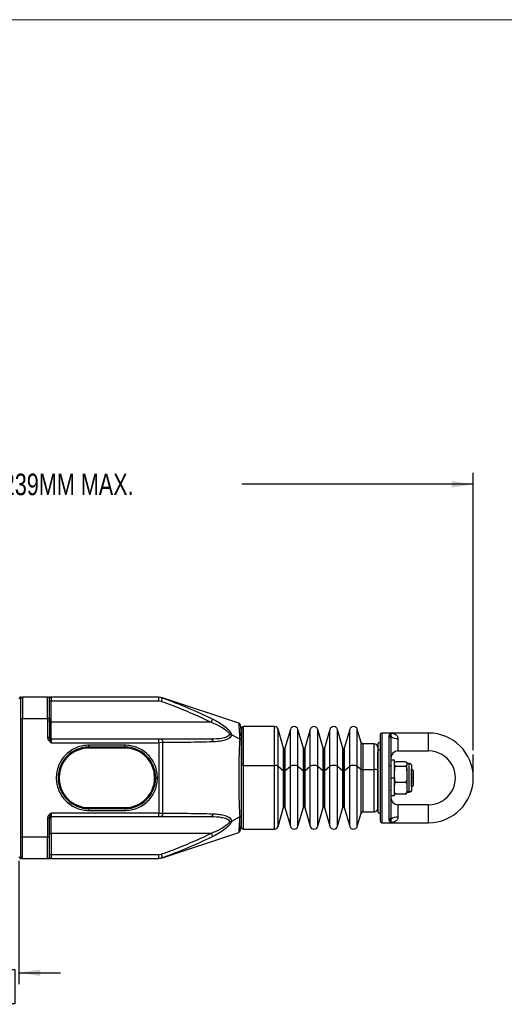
# Model space of a CAD drawing. Header units: millimetres. Extents: x 0 to 864, y 0 to 559.
# Tile 8 of 25: x 328 to 463, y 284 to 559. Entities that reach past the tile are written whole.
import ezdxf

# ---------------------------------------------------------------- set-up
doc = ezdxf.new("R2010")
doc.units = ezdxf.units.MM
doc.layers.add('DIMENSIONS', color=140, linetype='Continuous', lineweight=25)
doc.styles.add('SLDTEXTSTYLE0', font='TXT', dxfattribs={"width": 0.75})
doc.dimstyles.new('SLDDIMSTYLE0', dxfattribs={"dimtxt": 6, "dimasz": 6, "dimexe": 0, "dimexo": 0.0625, "dimgap": 1.5, "dimtad": 0, "dimtih": 1, "dimtoh": 1, "dimdec": 1, "dimrnd": 1e-09, "dimzin": 12, "dimdsep": 46, "dimtxsty": 'SLDTEXTSTYLE0', "dimsah": 1, "dimcen": 0.09, "dimadec": 0, "dimazin": 3, "dimtfac": 1, "dimtdec": 1, "dimtofl": 0, "dimtmove": 0, "dimatfit": 3, "dimfxl": 0, "dimfrac": 2, "dimtolj": 1, "dimtzin": 12, "dimarcsym": 0})
doc.dimstyles.new('SLDDIMSTYLE2', dxfattribs={"dimtxt": 6, "dimasz": 6, "dimexe": 0, "dimexo": 0.0625, "dimgap": 1.5, "dimtad": 0, "dimtih": 1, "dimtoh": 1, "dimdec": 1, "dimrnd": 1e-09, "dimzin": 12, "dimdsep": 46, "dimtxsty": 'SLDTEXTSTYLE0', "dimsah": 1, "dimcen": 0.09, "dimadec": 0, "dimazin": 3, "dimtfac": 1, "dimtdec": 1, "dimtmove": 0, "dimatfit": 0, "dimfxl": 0, "dimfrac": 2, "dimtolj": 1, "dimtzin": 12, "dimarcsym": 0})

# ---------------------------------------------------------------- blocks, each defined once
blk = doc.blocks.new('SW_BROKEN_VIEW_0')
at = {"color": 0}
blk.add_line((0, 0), (0, 6.48), dxfattribs=at)
blk = doc.blocks.new('_D')
at = {"layer": 'DIMENSIONS'}
for p, q in [((217.85, 373.23), (217.85, 432.47)), ((454.45, 355.21), (454.45, 432.47)), ((217.85, 429.29), (282.34, 429.29)), ((454.45, 429.29), (389.95, 429.29))]:
    blk.add_line(p, q, dxfattribs=at)
for points in [[(217.85, 429.29), (223.85, 428.37), (223.85, 430.21)], [(454.45, 429.29), (448.45, 430.21), (448.45, 428.37)]]:
    blk.add_solid(points, dxfattribs=at)
at = {"layer": 'DIMENSIONS', "insert": (283.56, 432.26), "char_height": 6, "attachment_point": 1, "style": 'SLDTEXTSTYLE0'}
blk.add_mtext('222MM MIN. - 239MM MAX.', dxfattribs=at)
blk = doc.blocks.new('_D_4')
at = {"layer": 'DIMENSIONS'}
for p, q in [((327.85, 324.33), (327.85, 289.94)), ((306.35, 313.85), (306.35, 289.94)), ((309.34, 294), (307.51, 294)), ((307.51, 294), (307.51, 284.47)), ((324.85, 294), (326.68, 294)), ((326.68, 294), (326.68, 284.47)), ((306.35, 293.11), (294.81, 293.11)), ((327.85, 293.11), (339.39, 293.11)), ((307.51, 284.47), (309.34, 284.47)), ((326.68, 284.47), (324.85, 284.47))]:
    blk.add_line(p, q, dxfattribs=at)
for points in [[(306.35, 293.11), (300.35, 294.04), (300.35, 292.19)], [(327.85, 293.11), (333.85, 292.19), (333.85, 294.04)]]:
    blk.add_solid(points, dxfattribs=at)
at = {"layer": 'DIMENSIONS', "char_height": 6, "attachment_point": 1, "style": 'SLDTEXTSTYLE0'}
for s, insert in [('21.5', (309.34, 302.95)), ('0.85', (309.34, 292.21))]:
    blk.add_mtext(s, dxfattribs=dict(at, insert=insert))

msp = doc.modelspace()

# ---------------------------------------------------------------- linework, layer by layer
at = {"color": 7, "linetype": 'Continuous', "lineweight": 18}
msp.add_line((0, 558.8), (863.6, 558.8), dxfattribs=at)
for p, q in [((328.35, 325.28), (328.35, 369.64)), ((328.85, 369.96), (328.85, 363.96)), ((335.85, 369.96), (328.85, 369.96)), ((335.85, 363.96), (335.85, 369.96)), ((336.67, 369.96), (336.16, 369.96)), ((336.35, 363.96), (336.35, 369.46)), ((336.35, 368.96), (336.85, 368.96)), ((336.35, 368.94), (336.35, 368.96)), ((336.71, 369.91), (336.85, 369.96)), ((336.85, 369.96), (336.85, 368.96)), ((366.8, 369.96), (336.85, 369.96)), ((336.85, 362.96), (336.85, 368.96)), ((336.85, 368.96), (366.8, 368.96)), ((366.8, 368.96), (366.8, 369.96)), ((366.8, 369.96), (367.86, 369.77)), ((366.8, 368.96), (367.51, 368.83)), ((367.81, 369.81), (366.86, 369.96)), ((389.16, 362.69), (367.87, 369.79)), ((336.36, 362.96), (336.35, 365.46)), ((328.35, 363.96), (328.85, 363.96)), ((328.85, 330.96), (328.85, 363.96)), ((328.85, 363.96), (335.85, 363.96)), ((335.85, 363.96), (335.85, 358.68)), ((336.35, 363.96), (335.85, 363.96)), ((336.35, 363.96), (336.35, 358.68)), ((336.36, 362.96), (336.35, 362.97)), ((336.36, 362.96), (336.85, 362.96)), ((336.85, 358.26), (336.85, 362.96)), ((381.4, 362.96), (336.85, 362.96)), ((389.85, 361.21), (389.85, 350.79)), ((399.09, 361.76), (390.35, 361.76)), ((390.35, 361.76), (390.35, 350.91)), ((399.09, 350.91), (399.09, 361.76)), ((401.58, 355.71), (400.05, 361.04)), ((400.05, 350.74), (400.05, 361.04)), ((403.48, 360.97), (401.97, 355.71)), ((403.48, 350.72), (403.48, 360.97)), ((407.1, 355.71), (405.59, 360.97)), ((405.59, 350.72), (405.59, 360.97)), ((408.99, 360.97), (407.48, 355.71)), ((408.99, 350.72), (408.99, 360.97)), ((412.61, 355.71), (411.1, 360.97)), ((411.1, 350.72), (411.1, 360.97)), ((414.5, 360.97), (413, 355.71)), ((414.5, 350.72), (414.5, 360.97)), ((418.13, 355.71), (416.62, 360.97)), ((416.62, 350.72), (416.62, 360.97)), ((420.02, 360.97), (418.51, 355.71)), ((420.02, 350.72), (420.02, 360.97)), ((423.18, 357.32), (422.13, 360.97)), ((422.13, 350.72), (422.13, 360.97)), ((428.95, 359.96), (428.95, 334.96)), ((431.45, 359.96), (428.95, 359.96)), ((441.95, 359.96), (431.45, 359.96)), ((441.95, 354.96), (441.95, 359.96)), ((336.35, 358.68), (335.85, 358.68)), ((336.85, 358.26), (336.85, 357.26)), ((366.8, 358.26), (336.85, 358.26)), ((336.85, 357.26), (366.8, 357.26)), ((366.8, 357.26), (366.8, 358.26)), ((367.51, 358.26), (366.8, 358.26)), ((367.86, 357.27), (366.8, 357.26)), ((366.8, 357.26), (366.8, 337.66)), ((381.4, 358.26), (367.51, 358.26)), ((367.86, 357.27), (367.86, 337.66)), ((387.15, 359.49), (389.45, 358.28)), ((389.85, 337.21), (389.85, 357.71)), ((423.18, 349.84), (423.18, 357.32)), ((426.85, 356.96), (423.66, 356.96)), ((423.66, 356.96), (423.66, 349.76)), ((426.85, 349.76), (426.85, 356.96)), ((428.45, 359.46), (428.45, 335.46)), ((430.95, 359.12), (431.06, 359.44)), ((430.95, 359.12), (430.95, 335.81)), ((431.45, 358.65), (431.54, 359.02)), ((431.45, 358.65), (431.45, 336.28)), ((433.45, 358.46), (433.45, 354.96)), ((357.35, 356.56), (347.35, 356.56)), ((347.35, 356.06), (347.35, 356.56)), ((347.35, 356.06), (357.35, 356.06)), ((347.35, 356.06), (347.35, 355.76)), ((357.35, 355.76), (347.35, 355.76)), ((357.35, 356.06), (357.35, 356.56)), ((357.35, 356.06), (357.35, 355.76)), ((401.58, 349.45), (401.58, 355.71)), ((401.78, 355.56), (401.78, 349.42)), ((401.97, 355.71), (401.97, 349.45)), ((407.1, 349.45), (407.1, 355.71)), ((407.29, 355.56), (407.29, 349.42)), ((407.48, 355.71), (407.48, 349.45)), ((412.61, 349.45), (412.61, 355.71)), ((412.8, 355.56), (412.8, 349.42)), ((413, 355.71), (413, 349.45)), ((418.13, 349.45), (418.13, 355.71)), ((418.32, 355.56), (418.32, 349.42)), ((418.51, 355.71), (418.51, 349.45)), ((427.85, 354.87), (427.85, 338.16)), ((427.85, 349.51), (427.85, 354.63)), ((433.45, 354.96), (441.95, 354.96)), ((432.45, 352.36), (431.45, 352.36)), ((432.45, 347.46), (432.45, 352.36)), ((435.45, 351.93), (432.95, 351.93)), ((435.95, 351.58), (435.95, 351.32)), ((436.55, 351.46), (435.95, 351.46)), ((435.95, 351.32), (435.95, 351.06)), ((436.55, 343.59), (436.55, 351.46)), ((389.85, 337.32), (389.85, 350.79)), ((390.35, 350.91), (399.09, 350.91)), ((390.35, 350.91), (390.35, 333.16)), ((399.09, 333.16), (399.09, 350.91)), ((400.05, 350.74), (401.58, 349.45)), ((400.05, 333.89), (400.05, 350.74)), ((401.58, 339.22), (401.58, 349.45)), ((401.78, 349.42), (401.78, 339.36)), ((401.97, 349.45), (403.48, 350.72)), ((401.97, 349.45), (401.97, 339.22)), ((403.48, 333.96), (403.48, 350.72)), ((405.59, 350.72), (407.1, 349.45)), ((405.59, 333.96), (405.59, 350.72)), ((407.1, 339.22), (407.1, 349.45)), ((407.29, 349.42), (407.29, 339.36)), ((407.48, 349.45), (408.99, 350.72)), ((407.48, 349.45), (407.48, 339.22)), ((408.99, 333.96), (408.99, 350.72)), ((411.1, 350.72), (412.61, 349.45)), ((411.1, 333.96), (411.1, 350.72)), ((412.61, 339.22), (412.61, 349.45)), ((412.8, 349.42), (412.8, 339.36)), ((413, 349.45), (414.5, 350.72)), ((413, 349.45), (413, 339.22)), ((414.5, 333.96), (414.5, 350.72)), ((416.62, 350.72), (418.13, 349.45)), ((416.62, 333.96), (416.62, 350.72)), ((418.13, 339.22), (418.13, 349.45)), ((418.32, 349.42), (418.32, 339.36)), ((418.51, 349.45), (420.02, 350.72)), ((418.51, 349.45), (418.51, 339.22)), ((420.02, 333.96), (420.02, 350.72)), ((422.13, 350.72), (423.18, 349.84)), ((422.13, 333.96), (422.13, 350.72)), ((423.18, 337.6), (423.18, 349.84)), ((423.66, 349.76), (426.85, 349.76)), ((423.66, 349.76), (423.66, 337.96)), ((426.85, 337.96), (426.85, 349.76)), ((431.45, 350.76), (431.25, 350.96)), ((432.45, 351.06), (432.45, 349.42)), ((432.95, 350.7), (435.45, 350.7)), ((435.95, 349.42), (435.95, 351.06)), ((435.95, 349.42), (435.95, 348.47)), ((437.75, 349.46), (437.25, 349.96)), ((437.25, 347.46), (437.25, 349.96)), ((437.35, 344.37), (437.35, 350.64)), ((437.75, 347.46), (437.75, 349.46)), ((339.2, 348.44), (339.01, 348)), ((339.01, 346.92), (339.13, 346.64)), ((365.68, 348), (365.46, 348.52)), ((365.56, 346.64), (365.68, 346.92)), ((365.95, 347.46), (366.45, 347.46)), ((431.45, 347.46), (432.45, 347.46)), ((432.45, 347.52), (432.45, 345.3)), ((432.45, 342.56), (432.45, 347.46)), ((432.95, 346.23), (435.45, 346.23)), ((435.95, 348.47), (435.95, 347.52)), ((435.95, 347.52), (435.95, 345.3)), ((437.25, 344.96), (437.25, 347.46)), ((437.75, 347.46), (437.25, 347.46)), ((437.75, 345.46), (437.75, 347.46)), ((431.25, 343.96), (431.45, 344.16)), ((435.95, 345.3), (435.95, 344.61)), ((435.95, 344.61), (435.95, 343.92)), ((435.95, 343.63), (435.95, 343.35)), ((436.55, 343.59), (435.95, 343.59)), ((435.95, 343.46), (436.55, 343.46)), ((436.55, 343.46), (436.55, 343.59)), ((437.25, 344.96), (437.75, 345.46)), ((431.45, 342.56), (432.45, 342.56)), ((432.95, 342.99), (435.45, 342.99)), ((336.85, 337.66), (336.85, 336.66)), ((366.8, 337.66), (336.85, 337.66)), ((347.35, 339.16), (357.35, 339.16)), ((347.35, 339.16), (347.35, 338.86)), ((357.35, 338.86), (347.35, 338.86)), ((347.35, 338.36), (347.35, 338.86)), ((347.35, 338.36), (357.35, 338.36)), ((357.35, 338.86), (357.35, 339.16)), ((357.35, 338.86), (357.35, 338.36)), ((366.8, 336.66), (366.8, 337.66)), ((366.8, 337.66), (367.86, 337.66)), ((400.05, 333.89), (401.58, 339.22)), ((401.97, 339.22), (403.48, 333.96)), ((405.59, 333.96), (407.1, 339.22)), ((407.48, 339.22), (408.99, 333.96)), ((411.1, 333.96), (412.61, 339.22)), ((413, 339.22), (414.5, 333.96)), ((416.62, 333.96), (418.13, 339.22)), ((418.51, 339.22), (420.02, 333.96)), ((422.13, 333.96), (423.18, 337.6)), ((423.66, 337.96), (426.85, 337.96)), ((433.45, 339.96), (433.45, 336.46)), ((441.95, 339.96), (433.45, 339.96)), ((441.95, 334.96), (441.95, 339.96)), ((335.85, 336.25), (335.85, 330.96)), ((336.35, 336.25), (335.85, 336.25)), ((336.35, 330.96), (336.35, 336.25)), ((336.85, 336.66), (366.8, 336.66)), ((336.85, 331.96), (336.85, 336.66)), ((366.8, 336.66), (367.51, 336.66)), ((367.51, 336.66), (381.4, 336.66)), ((387.15, 335.43), (389.45, 336.64)), ((428.95, 334.96), (431.45, 334.96)), ((431.06, 335.49), (430.95, 335.81)), ((431.54, 335.9), (431.45, 336.28)), ((431.45, 334.96), (441.95, 334.96)), ((367.87, 325.14), (389.16, 332.23)), ((390.35, 333.16), (399.09, 333.16)), ((328.85, 330.96), (328.35, 330.96)), ((335.85, 330.96), (328.85, 330.96)), ((328.85, 324.96), (328.85, 330.96)), ((335.85, 330.96), (336.35, 330.96)), ((335.85, 324.96), (335.85, 330.96)), ((336.35, 329.46), (336.36, 331.96)), ((336.36, 331.96), (336.35, 331.95)), ((336.35, 325.46), (336.35, 330.96)), ((336.36, 331.96), (336.85, 331.96)), ((381.4, 331.96), (336.85, 331.96)), ((336.85, 331.96), (336.85, 325.96)), ((328.85, 324.96), (335.85, 324.96)), ((335.85, 324.96), (336.67, 324.96)), ((336.85, 325.96), (336.35, 325.96)), ((336.85, 324.96), (336.71, 325.01)), ((336.85, 325.96), (336.85, 324.96)), ((366.8, 325.96), (336.85, 325.96)), ((336.85, 324.96), (366.8, 324.96)), ((367.51, 326.09), (366.8, 325.96)), ((366.8, 324.96), (366.8, 325.96)), ((367.86, 325.16), (366.8, 324.96)), ((366.86, 324.96), (367.81, 325.12))]:
    msp.add_line(p, q)
at = {"flags": 128}
for points in [[(367.86, 369.77), (367.85, 369.75), (367.83, 369.7), (367.8, 369.61), (367.76, 369.49), (367.7, 369.35), (367.64, 369.19), (367.58, 369.02), (367.51, 368.83)], [(381.4, 362.96), (381.48, 363.11), (381.55, 363.26), (381.62, 363.39), (381.68, 363.52), (381.74, 363.63), (381.78, 363.72), (381.82, 363.79), (381.84, 363.83)], [(367.51, 358.26), (367.58, 358.24), (367.64, 358.19), (367.7, 358.09), (367.76, 357.97), (367.8, 357.82), (367.83, 357.65), (367.85, 357.46), (367.86, 357.27)], [(381.4, 358.26), (381.48, 358.25), (381.55, 358.21), (381.62, 358.14), (381.68, 358.05), (381.74, 357.93), (381.78, 357.8), (381.82, 357.65), (381.84, 357.49)], [(389.94, 357.78), (389.88, 358), (389.85, 358.31)], [(338.87, 348.94), (338.88, 348.94), (338.91, 348.93), (338.96, 348.92), (339.02, 348.91), (339.09, 348.9), (339.18, 348.88), (339.27, 348.87), (339.37, 348.85)], [(365.82, 348.94), (365.81, 348.94), (365.78, 348.93), (365.74, 348.92), (365.67, 348.91), (365.6, 348.9), (365.52, 348.89)], [(338.87, 345.99), (338.88, 345.99), (338.91, 345.99), (338.96, 346), (339.02, 346.01), (339.09, 346.03), (339.17, 346.04)], [(339.01, 348), (339.06, 347.98), (339.06, 347.98)], [(339.06, 346.94), (339.06, 346.94), (339.01, 346.92)], [(365.82, 345.99), (365.81, 345.99), (365.78, 345.99), (365.74, 346), (365.67, 346.01), (365.6, 346.03), (365.52, 346.04), (365.42, 346.06), (365.33, 346.07)], [(365.68, 348), (365.63, 347.98), (365.63, 347.98)], [(365.63, 346.94), (365.63, 346.94), (365.68, 346.92)], [(367.86, 337.66), (367.85, 337.46), (367.83, 337.28), (367.8, 337.1), (367.76, 336.95), (367.7, 336.83), (367.64, 336.74), (367.58, 336.68), (367.51, 336.66)], [(381.84, 337.44), (381.82, 337.28), (381.78, 337.13), (381.74, 337), (381.68, 336.88), (381.62, 336.79), (381.55, 336.72), (381.48, 336.68), (381.4, 336.66)], [(389.85, 336.61), (389.88, 336.92), (389.95, 337.17)], [(381.4, 331.96), (381.48, 331.81), (381.55, 331.67), (381.62, 331.53), (381.68, 331.41), (381.74, 331.3), (381.78, 331.21), (381.82, 331.14), (381.84, 331.09)], [(367.51, 326.09), (367.58, 325.91), (367.64, 325.73), (367.7, 325.57), (367.76, 325.43), (367.8, 325.31), (367.83, 325.23), (367.85, 325.17), (367.86, 325.16)]]:
    msp.add_lwpolyline(points, dxfattribs=at)
for centre, radius, start, end in [((327.85, 369.64), 0.5, 0.0005, 64.9996), ((328.85, 369.46), 0.5, 90.0003, 179.9996), ((335.85, 369.46), 0.5, 0.0004, 89.9997), ((390.35, 361.26), 0.5, 90.0003, 179.9996), ((399.09, 360.76), 1, 15.9999, 90.0004), ((404.53, 360.66), 1.1, 16.0001, 163.9999), ((410.05, 360.66), 1.1, 16.0001, 163.9999), ((415.56, 360.66), 1.1, 16.0001, 163.9999), ((421.08, 360.66), 1.1, 15.9999, 164.0001), ((428.95, 359.46), 0.5, 90.0011, 179.9996), ((441.95, 347.46), 12.5, 270, 90), ((336.85, 358.76), 0.5, 179.9997, 270), ((423.66, 357.46), 0.5, 195.9999, 270.0008), ((426.85, 355.96), 1, 359.999, 90.0003), ((428.35, 356.81), 0.5, 89.9994, 179.9996), ((430.96, 358.63), 0.484, 2.0755, 91.9374), ((431.02, 358.91), 0.528, 11.7359, 85.6682), ((433.19, 361.12), 2.67, 231.8503, 275.4885), ((347.35, 347.46), 8.6, 90, 180), ((347.35, 347.46), 8.3, 90, 270), ((357.35, 347.46), 8.6, 0, 90), ((357.35, 347.46), 8.3, 360, 90), ((401.78, 355.76), 0.2, 196.0006, 270.0001), ((401.78, 355.76), 0.2, 269.9982, 344.0032), ((407.29, 355.76), 0.2, 196.0006, 270.0001), ((407.29, 355.76), 0.2, 269.9999, 343.9994), ((412.8, 355.76), 0.2, 196.0006, 270.0001), ((412.8, 355.76), 0.2, 269.9999, 343.9994), ((418.32, 355.76), 0.2, 195.9968, 270.004), ((418.32, 355.76), 0.2, 270.0003, 344.0032), ((428.3, 354.81), 0.457, 84.1638, 172.6243), ((433.45, 352.96), 2, 90.0003, 179.9996), ((441.95, 347.46), 7.5, 269.9999, 90.0001), ((436.55, 350.66), 0.8, 0.0007, 89.9992), ((390.23, 350.3), 0.62, 79.0515, 128.082), ((399.24, 349.01), 1.91, 64.8485, 94.5394), ((401.74, 349.8), 0.381, 244.8479, 274.5398), ((401.81, 349.8), 0.381, 265.4602, 295.1529), ((404.53, 348.2), 2.74, 67.2628, 112.7372), ((407.26, 349.8), 0.381, 244.8479, 274.5398), ((407.32, 349.8), 0.381, 265.4615, 295.1508), ((410.05, 348.2), 2.74, 67.2628, 112.7372), ((412.77, 349.8), 0.381, 244.8492, 274.5385), ((412.84, 349.8), 0.381, 265.4615, 295.1508), ((415.56, 348.2), 2.74, 67.2628, 112.7372), ((418.29, 349.8), 0.381, 244.8459, 274.5417), ((418.35, 349.8), 0.381, 265.4596, 295.1543), ((421.08, 348.2), 2.74, 67.2627, 112.7373), ((423.58, 350.71), 0.953, 244.8491, 274.5388), ((427.08, 348.54), 1.24, 51.9163, 100.9499), ((347.35, 347.46), 8.6, 180, 270), ((338.96, 347.69), 0.319, 81.0924, 130.2002), ((338.96, 347.24), 0.319, 229.7998, 278.9076), ((357.35, 347.46), 8.3, 270, 0), ((357.35, 347.46), 8.6, 270, 360), ((365.73, 347.69), 0.319, 49.8018, 98.9057), ((365.73, 347.24), 0.319, 261.0943, 310.1982), ((436.56, 344.38), 0.787, 269.0792, 359.0474), ((436.55, 344.26), 0.8, 270.0009, 359.9992), ((433.45, 341.96), 2, 180.0004, 269.9998), ((401.78, 339.16), 0.2, 89.9995, 163.9999), ((401.78, 339.16), 0.2, 15.9963, 90.0022), ((407.29, 339.16), 0.2, 89.9995, 163.9999), ((407.29, 339.16), 0.2, 16.0001, 90.0005), ((412.8, 339.16), 0.2, 89.9995, 163.9999), ((412.8, 339.16), 0.2, 16.0001, 90.0005), ((418.32, 339.16), 0.2, 89.9957, 164.0037), ((418.32, 339.16), 0.2, 15.9963, 90.0001), ((423.66, 337.46), 0.5, 89.9995, 163.9999), ((426.85, 338.96), 1, 269.9997, 0.001), ((428.35, 338.11), 0.5, 180.0005, 270.0006), ((336.85, 336.16), 0.5, 90, 180.0004), ((428.95, 335.46), 0.5, 180.0003, 269.9988), ((430.96, 336.29), 0.484, 268.0626, 357.9244), ((431.02, 336.01), 0.528, 274.3314, 348.2644), ((433.19, 333.8), 2.67, 84.5114, 128.1497), ((390.35, 333.66), 0.5, 180.0003, 269.9997), ((399.09, 334.16), 1, 269.9997, 344.0001), ((404.53, 334.26), 1.1, 196, 344), ((410.05, 334.26), 1.1, 196, 344), ((415.56, 334.26), 1.1, 196, 344), ((421.08, 334.26), 1.1, 195.9998, 344.0002), ((327.85, 325.28), 0.5, 295, 359.9997), ((328.85, 325.46), 0.5, 179.9999, 270.0001), ((335.85, 325.46), 0.5, 269.9999, 0.0001)]:
    msp.add_arc(centre, radius, start, end)
for points, knots in [([(328.35, 369.64), (328.33, 369.64), (328.29, 369.63), (328.22, 369.62), (328.11, 369.6), (327.97, 369.57), (327.86, 369.55), (327.81, 369.55), (327.8, 369.54)], [0, 0, 0, 0, 0.09267, 0.210932, 0.376505, 0.720236, 0.975784, 1, 1, 1, 1]), ([(336.35, 369.46), (336.37, 369.51), (336.43, 369.62), (336.56, 369.77), (336.66, 369.87), (336.71, 369.91)], [0, 0, 0, 0, 0.275954, 0.659654, 1, 1, 1, 1]), ([(367.51, 368.83), (368.52, 368.45), (370.44, 367.72), (373.3, 366.58), (376.11, 365.42), (378.83, 364.22), (380.58, 363.37), (381.4, 362.96)], [0, 0, 0, 0, 0.214489, 0.409674, 0.611941, 0.81784, 1, 1, 1, 1]), ([(367.86, 369.77), (370.22, 368.87), (374.96, 367.08), (379.54, 364.92), (381.84, 363.83)], [0, 0, 0, 0, 0.498757, 1, 1, 1, 1]), ([(381.4, 362.96), (382.39, 362.54), (383.87, 361.9), (385.44, 360.89), (386.2, 360.22), (386.43, 359.82), (386.53, 359.64)], [0, 0, 0, 0, 0.520617, 0.774602, 0.902155, 1, 1, 1, 1]), ([(381.84, 363.83), (382.38, 363.55), (383.45, 362.99), (384.97, 362.02), (386.12, 361.07), (386.85, 360.21), (387.05, 359.72), (387.15, 359.49)], [0, 0, 0, 0, 0.259375, 0.519268, 0.77425, 0.894015, 1, 1, 1, 1]), ([(389.82, 357.77), (389.82, 358.49), (389.82, 359.71), (389.73, 361.19), (389.66, 362.23), (389.3, 362.57), (389.16, 362.69)], [0, 0, 0, 0, 0.4251325, 0.7136086, 0.8958987, 1, 1, 1, 1]), ([(389.45, 358.28), (389.41, 358.91), (389.36, 360.01), (389.26, 361.38), (389.2, 362.22), (389.17, 362.6), (389.16, 362.69)], [0, 0, 0, 0, 0.42916, 0.743614, 0.936213, 1, 1, 1, 1]), ([(386.53, 359.64), (386.43, 359.48), (386.21, 359.13), (385.43, 358.71), (383.82, 358.32), (382.38, 358.28), (381.4, 358.26)], [0, 0, 0, 0, 0.099857, 0.221545, 0.469064, 1, 1, 1, 1]), ([(386.53, 359.64), (386.64, 359.63), (386.86, 359.62), (387.06, 359.54), (387.15, 359.49)], [0, 0, 0, 0, 0.524753, 1, 1, 1, 1]), ([(431.06, 359.44), (431.1, 359.5), (431.19, 359.63), (431.27, 359.79), (431.35, 359.92), (431.42, 359.95), (431.45, 359.96)], [0, 0, 0, 0, 0.324523, 0.690104, 0.851404, 1, 1, 1, 1]), ([(431.45, 359.96), (431.88, 359.9), (432.54, 359.81), (433.15, 359.26), (433.4, 358.84), (433.43, 358.58), (433.45, 358.46)], [0, 0, 0, 0, 0.4673381, 0.719159, 0.866901, 1, 1, 1, 1]), ([(431.54, 359.02), (431.56, 359.17), (431.6, 359.41), (431.59, 359.75), (431.49, 359.89), (431.45, 359.96)], [0, 0, 0, 0, 0.4669295, 0.7497449, 1, 1, 1, 1]), ([(335.85, 358.68), (335.86, 358.53), (335.9, 358.22), (336.23, 357.7), (336.6, 357.44), (336.85, 357.26)], [0, 0, 0, 0, 0.250056, 0.500466, 1, 1, 1, 1]), ([(336.85, 357.26), (336.8, 357.39), (336.72, 357.63), (336.58, 357.98), (336.41, 358.31), (336.37, 358.55), (336.35, 358.68)], [0, 0, 0, 0, 0.263879, 0.513288, 0.753315, 1, 1, 1, 1]), ([(381.84, 357.49), (379.53, 357.43), (374.87, 357.33), (370.21, 357.29), (367.86, 357.27)], [0, 0, 0, 0, 0.495747, 1, 1, 1, 1]), ([(387.15, 359.49), (387.06, 359.29), (386.87, 358.87), (386.11, 358.26), (384.94, 357.83), (383.42, 357.57), (382.37, 357.51), (381.84, 357.49)], [0, 0, 0, 0, 0.112955, 0.228405, 0.473516, 0.732369, 1, 1, 1, 1]), ([(389.45, 336.64), (389.41, 337.42), (389.33, 339.07), (389.24, 341.69), (389.18, 344.53), (389.16, 347.48), (389.18, 350.42), (389.24, 353.26), (389.33, 355.86), (389.41, 357.51), (389.45, 358.28)], [0, 0, 0, 0, 0.107496, 0.229693, 0.36276, 0.500591, 0.63884, 0.770912, 0.893558, 1, 1, 1, 1]), ([(389.85, 357.71), (389.84, 357.79), (389.82, 357.92), (389.68, 358.13), (389.54, 358.22), (389.45, 358.28)], [0, 0, 0, 0, 0.2895622, 0.5609038, 1, 1, 1, 1]), ([(427.85, 356.77), (427.85, 356.77), (427.85, 356.9), (427.85, 356.14), (427.85, 355.79), (427.85, 355.21), (427.85, 354.87)], [0, 0, 0, 0, 0.009739, 0.182623, 0.526853, 1, 1, 1, 1]), ([(347.35, 356.56), (346.79, 356.53), (345.65, 356.47), (343.95, 355.97), (342.32, 355.13), (340.87, 353.94), (339.68, 352.49), (338.84, 350.86), (338.35, 349.16), (338.2, 347.46), (338.35, 345.76), (338.84, 344.07), (339.68, 342.44), (340.87, 340.98), (342.32, 339.8), (343.95, 338.96), (345.65, 338.45), (346.79, 338.39), (347.35, 338.36)], [0, 0, 0, 0, 0.058258, 0.120006, 0.18432, 0.25, 0.31568, 0.379994, 0.441742, 0.5, 0.558258, 0.620006, 0.68432, 0.75, 0.81568, 0.879994, 0.941742, 1, 1, 1, 1]), ([(366.45, 347.46), (366.42, 348.02), (366.36, 349.16), (365.85, 350.86), (365.01, 352.49), (363.83, 353.94), (362.37, 355.13), (360.74, 355.97), (359.04, 356.47), (357.9, 356.53), (357.35, 356.56)], [0, 0, 0, 0, 0.116516, 0.2400113, 0.3686407, 0.5, 0.6313591, 0.7599887, 0.8834841, 1, 1, 1, 1]), ([(432.45, 351.58), (432.46, 351.66), (432.48, 351.78), (432.61, 351.86), (432.7, 351.9), (432.8, 351.92), (432.88, 351.93), (432.93, 351.93), (432.95, 351.93)], [0, 0, 0, 0, 0.352814, 0.475468, 0.644145, 0.769514, 0.921928, 1, 1, 1, 1]), ([(435.45, 351.93), (435.48, 351.93), (435.53, 351.93), (435.62, 351.92), (435.73, 351.89), (435.87, 351.82), (435.94, 351.69), (435.95, 351.6), (435.95, 351.58)], [0, 0, 0, 0, 0.128216, 0.243594, 0.401702, 0.595759, 0.910526, 1, 1, 1, 1]), ([(427.85, 339), (427.85, 338.99), (427.85, 338.9), (427.85, 339.45), (427.85, 339.74), (427.85, 340.69), (427.85, 341.76), (427.85, 343.15), (427.85, 344.69), (427.85, 346.33), (427.85, 347.94), (427.85, 349), (427.85, 349.51)], [0, 0, 0, 0, 0.0017687, 0.0240843, 0.0724961, 0.1504972, 0.2578313, 0.3904238, 0.5406379, 0.6986627, 0.8545385, 1, 1, 1, 1]), ([(432.95, 350.7), (432.92, 350.71), (432.86, 350.71), (432.77, 350.72), (432.67, 350.75), (432.53, 350.81), (432.45, 350.94), (432.45, 351.04), (432.45, 351.06)], [0, 0, 0, 0, 0.128213, 0.243611, 0.401714, 0.595768, 0.910528, 1, 1, 1, 1]), ([(432.45, 349.42), (432.45, 349.7), (432.46, 350.04), (432.59, 350.42), (432.68, 350.57), (432.79, 350.66), (432.87, 350.7), (432.93, 350.7), (432.95, 350.7)], [0, 0, 0, 0, 0.55445, 0.683641, 0.814236, 0.888412, 0.963944, 1, 1, 1, 1]), ([(435.95, 351.06), (435.93, 350.97), (435.91, 350.86), (435.78, 350.77), (435.7, 350.74), (435.6, 350.71), (435.52, 350.71), (435.46, 350.7), (435.45, 350.7)], [0, 0, 0, 0, 0.35281, 0.475483, 0.644142, 0.769533, 0.921949, 1, 1, 1, 1]), ([(435.45, 350.7), (435.48, 350.7), (435.54, 350.7), (435.63, 350.64), (435.75, 350.52), (435.91, 350.19), (435.94, 349.8), (435.95, 349.49), (435.95, 349.42)], [0, 0, 0, 0, 0.059835, 0.119017, 0.217566, 0.388414, 0.850357, 1, 1, 1, 1]), ([(339.01, 348), (338.98, 347.82), (338.91, 347.46), (338.98, 347.1), (339.01, 346.92)], [0, 0, 0, 0, 0.499118, 1, 1, 1, 1]), ([(357.35, 338.36), (357.9, 338.39), (359.04, 338.45), (360.74, 338.96), (362.37, 339.8), (363.83, 340.98), (365.01, 342.44), (365.85, 344.07), (366.36, 345.76), (366.42, 346.91), (366.45, 347.46)], [0, 0, 0, 0, 0.116516, 0.240011, 0.368641, 0.5, 0.631359, 0.759989, 0.883484, 1, 1, 1, 1]), ([(365.68, 346.92), (365.71, 347.1), (365.78, 347.46), (365.71, 347.82), (365.68, 348)], [0, 0, 0, 0, 0.499118, 1, 1, 1, 1]), ([(432.95, 346.23), (432.92, 346.24), (432.86, 346.24), (432.76, 346.3), (432.65, 346.41), (432.49, 346.75), (432.45, 347.14), (432.45, 347.44), (432.45, 347.52)], [0, 0, 0, 0, 0.059834, 0.119025, 0.217573, 0.38842, 0.850358, 1, 1, 1, 1]), ([(432.45, 345.3), (432.45, 345.51), (432.46, 345.76), (432.6, 346.03), (432.69, 346.14), (432.79, 346.2), (432.87, 346.23), (432.93, 346.23), (432.95, 346.23)], [0, 0, 0, 0, 0.51502, 0.640955, 0.776999, 0.86139, 0.954153, 1, 1, 1, 1]), ([(435.95, 347.52), (435.94, 347.24), (435.94, 346.9), (435.8, 346.52), (435.71, 346.37), (435.61, 346.28), (435.52, 346.24), (435.46, 346.24), (435.45, 346.23)], [0, 0, 0, 0, 0.554452, 0.683648, 0.814237, 0.888422, 0.963954, 1, 1, 1, 1]), ([(435.45, 346.23), (435.48, 346.23), (435.53, 346.23), (435.63, 346.19), (435.74, 346.11), (435.9, 345.87), (435.94, 345.58), (435.95, 345.36), (435.95, 345.3)], [0, 0, 0, 0, 0.075757, 0.147347, 0.257372, 0.429884, 0.86165, 1, 1, 1, 1]), ([(432.95, 342.99), (432.92, 342.99), (432.86, 343), (432.77, 343.04), (432.65, 343.12), (432.49, 343.35), (432.45, 343.65), (432.45, 343.87), (432.45, 343.92)], [0, 0, 0, 0, 0.075756, 0.147357, 0.257381, 0.429889, 0.861652, 1, 1, 1, 1]), ([(432.45, 343.35), (432.46, 343.26), (432.48, 343.15), (432.61, 343.06), (432.7, 343.03), (432.8, 343), (432.88, 342.99), (432.93, 342.99), (432.95, 342.99)], [0, 0, 0, 0, 0.352814, 0.475466, 0.644144, 0.769514, 0.921927, 1, 1, 1, 1]), ([(435.95, 343.92), (435.94, 343.72), (435.93, 343.46), (435.8, 343.19), (435.71, 343.09), (435.6, 343.02), (435.52, 343), (435.46, 342.99), (435.45, 342.99)], [0, 0, 0, 0, 0.515022, 0.640963, 0.777, 0.861402, 0.954165, 1, 1, 1, 1]), ([(435.45, 342.99), (435.48, 342.99), (435.53, 342.99), (435.62, 343.01), (435.73, 343.04), (435.87, 343.1), (435.94, 343.23), (435.95, 343.33), (435.95, 343.35)], [0, 0, 0, 0, 0.128216, 0.243595, 0.401702, 0.59576, 0.910527, 1, 1, 1, 1]), ([(336.85, 337.66), (336.6, 337.49), (336.23, 337.22), (335.9, 336.7), (335.86, 336.4), (335.85, 336.25)], [0, 0, 0, 0, 0.4995268, 0.7499389, 1, 1, 1, 1]), ([(336.35, 336.25), (336.37, 336.37), (336.41, 336.61), (336.58, 336.94), (336.72, 337.3), (336.8, 337.54), (336.85, 337.66)], [0, 0, 0, 0, 0.246677, 0.486694, 0.736092, 1, 1, 1, 1]), ([(367.86, 337.66), (370.21, 337.64), (374.87, 337.6), (379.53, 337.49), (381.84, 337.44)], [0, 0, 0, 0, 0.504253, 1, 1, 1, 1]), ([(336.35, 335.84), (336.35, 335.89), (336.35, 336.04), (336.36, 336.19), (336.36, 336.29)], [0, 0, 0, 0, 0.358417, 1, 1, 1, 1]), ([(381.4, 336.66), (382.38, 336.64), (383.82, 336.61), (385.43, 336.21), (386.21, 335.8), (386.43, 335.44), (386.53, 335.29)], [0, 0, 0, 0, 0.531064, 0.778546, 0.900176, 1, 1, 1, 1]), ([(386.53, 335.29), (386.43, 335.11), (386.2, 334.7), (385.44, 334.04), (383.87, 333.03), (382.39, 332.39), (381.4, 331.96)], [0, 0, 0, 0, 0.09788, 0.225493, 0.479512, 1, 1, 1, 1]), ([(381.84, 337.44), (382.37, 337.41), (383.42, 337.36), (384.94, 337.09), (386.11, 336.66), (386.87, 336.06), (387.06, 335.64), (387.15, 335.43)], [0, 0, 0, 0, 0.2671809, 0.527115, 0.7722721, 0.8874216, 1, 1, 1, 1]), ([(387.15, 335.43), (387.05, 335.2), (386.84, 334.71), (386.11, 333.85), (384.97, 332.9), (383.45, 331.94), (382.38, 331.37), (381.84, 331.09)], [0, 0, 0, 0, 0.106371, 0.226468, 0.481376, 0.740182, 1, 1, 1, 1]), ([(386.53, 335.29), (386.64, 335.29), (386.86, 335.3), (387.06, 335.39), (387.15, 335.43)], [0, 0, 0, 0, 0.524962, 1, 1, 1, 1]), ([(389.16, 332.23), (389.27, 332.37), (389.59, 332.81), (389.7, 333.92), (389.85, 335.46), (389.85, 336.66), (389.85, 337.32)], [0, 0, 0, 0, 0.099645, 0.310446, 0.619109, 1, 1, 1, 1]), ([(389.16, 332.24), (389.16, 332.24), (389.16, 332.14), (389.22, 332.98), (389.25, 333.38), (389.36, 335), (389.41, 336.04), (389.45, 336.64)], [0, 0, 0, 0, 0.000272, 0.065816, 0.257991, 0.574483, 1, 1, 1, 1]), ([(389.45, 336.64), (389.54, 336.7), (389.68, 336.8), (389.82, 337), (389.84, 337.14), (389.85, 337.21)], [0, 0, 0, 0, 0.439058, 0.71041, 1, 1, 1, 1]), ([(389.85, 333.72), (389.85, 333.71), (389.85, 333.56), (389.85, 334.46), (389.85, 334.93), (389.85, 336.06), (389.85, 336.73), (389.85, 336.97)], [0, 0, 0, 0, 0.009152, 0.124625, 0.375133, 0.778752, 1, 1, 1, 1]), ([(431.45, 334.96), (431.42, 334.98), (431.35, 335), (431.27, 335.14), (431.19, 335.3), (431.1, 335.43), (431.06, 335.49)], [0, 0, 0, 0, 0.148441, 0.309531, 0.675288, 1, 1, 1, 1]), ([(433.45, 336.46), (433.43, 336.34), (433.4, 336.09), (433.15, 335.66), (432.54, 335.12), (431.88, 335.02), (431.45, 334.96)], [0, 0, 0, 0, 0.133092, 0.280838, 0.532655, 1, 1, 1, 1]), ([(431.45, 334.96), (431.49, 335.03), (431.59, 335.18), (431.6, 335.51), (431.56, 335.75), (431.54, 335.9)], [0, 0, 0, 0, 0.249879, 0.533151, 1, 1, 1, 1]), ([(381.4, 331.96), (380.58, 331.56), (378.83, 330.7), (376.11, 329.51), (373.3, 328.34), (370.44, 327.21), (368.52, 326.48), (367.51, 326.09)], [0, 0, 0, 0, 0.182148, 0.388051, 0.590312, 0.78549, 1, 1, 1, 1]), ([(381.84, 331.09), (379.54, 330.01), (374.96, 327.85), (370.22, 326.05), (367.86, 325.16)], [0, 0, 0, 0, 0.501243, 1, 1, 1, 1]), ([(327.81, 325.38), (327.81, 325.38), (327.86, 325.37), (327.97, 325.35), (328.11, 325.32), (328.22, 325.3), (328.29, 325.29), (328.33, 325.28), (328.35, 325.28)], [0, 0, 0, 0, 0.010677, 0.269753, 0.618287, 0.786137, 0.906034, 1, 1, 1, 1]), ([(336.71, 325.01), (336.66, 325.06), (336.56, 325.16), (336.43, 325.3), (336.37, 325.41), (336.35, 325.46)], [0, 0, 0, 0, 0.340339, 0.724043, 1, 1, 1, 1])]:
    msp.add_open_spline(points, degree=3, knots=knots)

# ---------------------------------------------------------------- block references
at = {"color": 7, "linetype": 'Continuous'}
msp.add_blockref('SW_BROKEN_VIEW_0', (454.45, 347.46), dxfattribs=at)

# ---------------------------------------------------------------- dimensions: what is measured, and where the dimension line sits
at = {"layer": 'DIMENSIONS'}
dim = msp.add_linear_dim(base=(217.85, 429.29), p1=(454.45, 353.94), p2=(217.85, 371.96), angle=0, text='222MM MIN. - 239MM MAX.', dimstyle='SLDDIMSTYLE0', dxfattribs=at)
dim.commit()
dim.dimension.update_dxf_attribs({"geometry": '_D', "text_midpoint": (336.15, 429.29), "dimtype": 160})
dim = msp.add_linear_dim(base=(327.85, 293.11), p1=(306.35, 315.12), p2=(327.85, 325.6), angle=0, dimstyle='SLDDIMSTYLE2', dxfattribs=at)
dim.commit()
dim.dimension.update_dxf_attribs({"geometry": '_D_4', "text_midpoint": (317.1, 293.11), "dimtype": 160})

doc.saveas('drawing.dxf')
